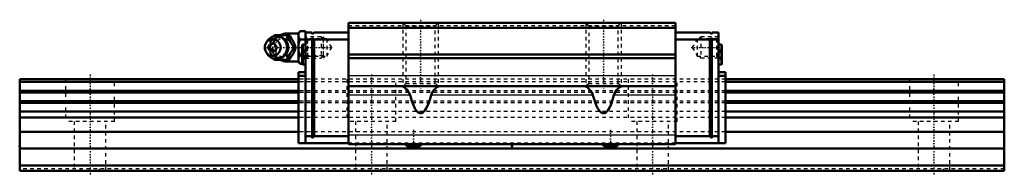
# Model space of a CAD drawing. Header units: millimetres. Extents: x -20 to 260, y -1 to 43.
import ezdxf

# ---------------------------------------------------------------- set-up
doc = ezdxf.new("R2010")
doc.units = ezdxf.units.MM
doc.linetypes.add('Center', pattern=[1.5, 0.45, -0.5, 0.05, -0.5])
doc.linetypes.add('Dashed', pattern=[2, 1, -1])
for name, color, linetype, lineweight in [('2d ConnectionPoints', 7, 'Continuous', 50), ('AM_0', 7, 'Continuous', 50), ('AM_4', 3, 'Continuous', 25), ('AM_5', 3, 'Continuous', 25), ('AM_7', 7, 'Center', 25), ('AM_9', 6, 'Dashed', 25)]:
    doc.layers.add(name, color=color, linetype=linetype, lineweight=lineweight)

# ---------------------------------------------------------------- blocks, each defined once
blk = doc.blocks.new('1_atcrygd4swy0dr7p63xrxqtmo________0_in_HSR30M1LA1SS280LG200BM6F7930001_0')
at = {"layer": 'AM_0'}
for p, q in [((59.8, 39.62), (59.3, 39.12)), ((59.8, 39.62), (61.3, 39.62)), ((61.3, 39.62), (61.3, 39.28)), ((50.5, 36.96), (50.14, 36.44)), ((52.23, 38.2), (52.45, 38.5)), ((52.45, 38.5), (56.63, 38.5)), ((59.3, 39), (56, 39)), ((59.3, 39.12), (59.3, 30.88)), ((59.8, 37.31), (61.3, 37.31)), ((58.07, 35), (58.51, 35)), ((50.14, 33.56), (50.5, 33.04)), ((52.45, 31.5), (52.22, 31.8)), ((52.45, 31.5), (56.63, 31.5)), ((56, 31), (59.3, 31)), ((59.3, 30.88), (59.8, 30.38)), ((59.8, 32.69), (60.35, 32.69)), ((59.8, 30.38), (60.35, 30.38))]:
    blk.add_line(p, q, dxfattribs=at)
for points in [[(59.8, 39.62), (59.51, 39.3), (59.3, 38.96)], [(56.2, 38.5), (56.38, 37.95), (56.48, 37.67), (56.6, 37.38), (56.78, 36.98), (57.01, 36.55), (57.25, 36.15), (57.52, 35.75), (57.8, 35.37), (58.07, 35)], [(58.51, 35), (58.38, 35.36), (58.25, 35.73), (58.08, 36.13), (57.89, 36.53), (57.58, 37.09), (57.23, 37.66), (56.93, 38.09), (56.63, 38.5)], [(59.3, 37.97), (59.36, 37.86), (59.55, 37.58), (59.8, 37.31)], [(59.8, 37.31), (59.51, 36.67), (59.3, 35.99)], [(58.07, 35), (57.67, 34.45), (57.47, 34.17), (57.27, 33.88), (57.02, 33.48), (56.8, 33.05), (56.61, 32.65), (56.45, 32.25), (56.32, 31.87), (56.2, 31.5)], [(56.63, 31.5), (56.9, 31.86), (57.15, 32.23), (57.41, 32.63), (57.65, 33.03), (57.95, 33.59), (58.2, 34.16), (58.36, 34.59), (58.51, 35)], [(59.3, 34.01), (59.36, 33.8), (59.55, 33.24), (59.8, 32.69)], [(59.8, 32.69), (59.51, 32.37), (59.3, 32.03)], [(59.3, 31.04), (59.36, 30.94), (59.55, 30.65), (59.8, 30.38)]]:
    blk.add_lwpolyline(points, dxfattribs=at)
for centre, radius, start, end in [((52.96, 35), 3.3, 270, 90), ((56, 35), 4, 90, 118.5998), ((56, 35), 4, 241.1241, 270)]:
    blk.add_arc(centre, radius, start, end, dxfattribs=at)
for major_axis in [(0, 2.42), (0, -1.12)]:
    blk.add_ellipse((51.95, 35), major_axis=major_axis, ratio=0.927184, dxfattribs=at)
blk.add_ellipse((52.96, 35), major_axis=(0, 3.3), ratio=0.927184, start_param=2.207257, end_param=7.217521, dxfattribs=at)
at = {"layer": 'AM_4'}
for p, q in [((56, 39), (56, 38.51)), ((56, 31.49), (56, 31))]:
    blk.add_line(p, q, dxfattribs=at)
blk.add_ellipse((53.77, 35), major_axis=(0, 2.97), ratio=0.927184, start_param=3.499913, end_param=5.924864, dxfattribs=at)
at = {"layer": 'AM_5', "linetype": 'Dashed'}
for p, q in [((61.84, 32), (61.84, 38)), ((66.3, 37.39), (61.84, 37.39)), ((66.3, 32.61), (61.84, 32.61))]:
    blk.add_line(p, q, dxfattribs=at)
at = {"layer": 'AM_7'}
for p, q in [((56, 30.8), (56, 39.2)), ((52.96, 31.54), (52.96, 38.47)), ((49.49, 35), (69.09, 35))]:
    blk.add_line(p, q, dxfattribs=at)
at = {"layer": 'AM_9'}
for p, q in [((56, 38.51), (56, 31.49)), ((65.69, 38), (61.3, 38)), ((66.3, 37.39), (65.69, 38)), ((65.69, 38), (65.69, 32)), ((66.3, 37.39), (66.3, 32.61)), ((50.58, 35), (51.01, 35)), ((56.25, 35.02), (56.25, 35)), ((56.25, 35), (56.25, 34.93)), ((60.35, 32.69), (61.3, 32.69)), ((61.3, 32), (65.69, 32)), ((65.69, 32), (66.3, 32.61)), ((60.35, 30.38), (61.3, 30.38))]:
    blk.add_line(p, q, dxfattribs=at)
for points in [[(52.88, 38.5), (52.76, 38.14), (52.62, 37.77), (52.46, 37.37), (52.26, 36.97), (51.96, 36.41), (51.61, 35.84), (51.31, 35.41), (51.01, 35)], [(55.01, 32.55), (54.9, 32.48), (54.67, 32.35), (54.42, 32.25), (54.16, 32.18), (53.9, 32.13), (53.63, 32.12), (53.36, 32.13), (53.1, 32.18), (52.84, 32.25), (52.59, 32.36), (52.35, 32.49), (52.12, 32.65), (51.91, 32.83), (51.72, 33.03), (51.55, 33.26), (51.4, 33.5), (51.27, 33.76), (51.17, 34.03), (51.09, 34.31), (51.04, 34.6), (51.02, 34.89), (51.02, 35.19), (51.05, 35.48), (51.11, 35.76), (51.19, 36.04), (51.3, 36.31), (51.43, 36.56), (51.59, 36.8), (51.76, 37.02), (51.96, 37.22), (52.17, 37.39), (52.4, 37.54), (52.64, 37.67), (52.89, 37.76), (53.14, 37.83), (53.41, 37.87), (53.68, 37.88), (53.94, 37.86), (54.21, 37.81), (54.47, 37.73), (54.72, 37.62), (54.94, 37.5)], [(51.25, 36.7), (51.39, 36.95), (51.64, 37.35), (51.9, 37.75), (52.18, 38.13), (52.23, 38.2)], [(54.94, 37.5), (54.95, 37.49), (55.18, 37.33), (55.38, 37.14), (55.47, 37.05)], [(57.16, 36.33), (56.83, 36.66), (56.44, 36.97), (56, 37.25)], [(50.58, 35), (50.7, 35.36), (50.83, 35.74), (50.9, 35.92)], [(50.88, 34.12), (50.83, 34.25), (50.7, 34.63), (50.58, 35)], [(51.01, 35), (51.27, 34.64), (51.53, 34.27), (51.79, 33.87), (52.03, 33.47), (52.33, 32.91), (52.58, 32.34), (52.74, 31.91), (52.88, 31.5)], [(56, 32.75), (56.46, 33.04), (56.84, 33.35), (57.15, 33.66)], [(57.57, 34.29), (57.68, 34.64), (57.72, 34.99), (57.69, 35.34), (57.58, 35.68), (57.57, 35.69)], [(52.22, 31.8), (52.18, 31.86), (51.91, 32.24), (51.65, 32.62), (51.4, 33.03), (51.19, 33.42)], [(55.32, 32.8), (55.13, 32.64), (55.01, 32.55)]]:
    blk.add_lwpolyline(points, dxfattribs=at)
blk.add_arc((56, 35), 4, 118.5998, 241.1241, dxfattribs=at)
for centre, major_axis, start_param, end_param in [((52.96, 35), (0, 3.3), 0.934336, 2.207257), ((53.77, 35), (0, 2.97), 5.924864, 7.135838), ((54.85, 35), (0, -2.57), 2.639469, 6.785309), ((53.77, 35), (0, 2.97), 2.211141, 3.499913)]:
    blk.add_ellipse(centre, major_axis=major_axis, ratio=0.927184, start_param=start_param, end_param=end_param, dxfattribs=at)
for centre, major_axis in [((53.5, 35), (0, -2.97)), ((54.98, 35), (0, -3.44))]:
    blk.add_ellipse(centre, major_axis=major_axis, ratio=0.927184, dxfattribs=at)
blk = doc.blocks.new('2_HSR30M1LASSB_M6F1_Slider_0_in_HSR30M1LA1SS280LG200BM6F7930001_0')
at = {"layer": 'AM_0'}
for p, q in [((73.5, 42), (73.5, 7.58)), ((166.5, 42), (73.5, 42)), ((166.5, 42), (166.5, 7.58)), ((63.2, 39.28), (61.3, 39.28)), ((61.3, 39.28), (61.3, 7.78)), ((63.2, 38.78), (63.7, 39.28)), ((63.2, 39.28), (63.2, 38.78)), ((73.5, 39.28), (63.7, 39.28)), ((166.5, 40.6), (73.5, 40.6)), ((166.5, 39.28), (176.3, 39.28)), ((176.8, 38.78), (176.3, 39.28)), ((176.8, 39.28), (178.7, 39.28)), ((176.8, 39.28), (176.8, 38.78)), ((178.7, 7.78), (178.7, 39.28)), ((63.2, 37.28), (61.3, 37.28)), ((63.7, 37.28), (63.2, 37.78)), ((63.2, 37.78), (63.2, 9.28)), ((63.7, 37.28), (63.7, 9.78)), ((73.5, 37.28), (63.7, 37.28)), ((166.5, 37.28), (176.3, 37.28)), ((176.3, 37.28), (176.8, 37.78)), ((176.3, 37.28), (176.3, 9.78)), ((176.8, 37.78), (176.8, 9.28)), ((176.8, 37.28), (178.7, 37.28)), ((60.35, 35.61), (60.35, 30.39)), ((61.3, 35.85), (60.59, 35.85)), ((179.41, 35.85), (178.7, 35.85)), ((179.65, 35.61), (179.65, 30.39)), ((166.5, 33), (73.5, 33)), ((166.5, 32), (73.5, 32)), ((59.3, 28), (59.3, 7.78)), ((59.3, 28), (61.3, 28)), ((60.59, 30.15), (61.3, 30.15)), ((178.7, 30.15), (179.41, 30.15)), ((180.7, 28), (178.7, 28)), ((180.7, 28), (180.7, 7.78)), ((59.3, 27), (61.3, 27)), ((180.7, 27), (178.7, 27)), ((166.5, 24), (73.5, 24)), ((63.2, 9.78), (61.3, 9.78)), ((63.2, 9.28), (63.7, 9.78)), ((73.5, 9.78), (63.7, 9.78)), ((166.5, 9.78), (176.3, 9.78)), ((176.8, 9.28), (176.3, 9.78)), ((176.8, 9.78), (178.7, 9.78)), ((59.3, 7.78), (73.5, 7.78)), ((166.5, 7.58), (73.5, 7.58)), ((89.82, 7.58), (89.82, 7.44)), ((90.25, 7), (93.75, 7)), ((94.18, 7.44), (94.18, 7.58)), ((145.81, 7.58), (145.81, 7.44)), ((146.25, 7), (149.75, 7)), ((150.19, 7.44), (150.19, 7.58)), ((180.7, 7.78), (166.5, 7.78))]:
    blk.add_line(p, q, dxfattribs=at)
for points in [[(88.75, 24), (88.94, 23.96), (89.17, 23.83), (89.43, 23.65), (89.72, 23.4), (90.07, 23.05), (90.42, 22.63), (90.66, 22.27), (90.87, 21.88), (91, 21.51)], [(97, 21.51), (97.17, 21.96), (97.4, 22.37), (97.76, 22.85), (98.14, 23.26), (98.39, 23.5), (98.63, 23.7), (98.85, 23.85), (99.07, 23.96), (99.25, 24)], [(140.75, 24), (140.94, 23.96), (141.17, 23.83), (141.43, 23.65), (141.72, 23.4), (142.07, 23.05), (142.42, 22.63), (142.66, 22.27), (142.87, 21.88), (143, 21.51)], [(149, 21.51), (149.17, 21.96), (149.4, 22.37), (149.76, 22.85), (150.14, 23.26), (150.39, 23.5), (150.63, 23.7), (150.85, 23.85), (151.07, 23.96), (151.25, 24)], [(97, 21.51), (96.59, 20.09), (96.16, 18.88), (95.71, 17.9), (95.25, 17.15), (94.78, 16.63), (94.3, 16.36), (93.82, 16.33), (93.34, 16.54), (92.87, 17), (92.4, 17.69), (91.95, 18.62), (91.51, 19.77), (91.09, 21.14), (91, 21.51)], [(149, 21.51), (148.59, 20.09), (148.16, 18.88), (147.71, 17.9), (147.25, 17.15), (146.78, 16.63), (146.3, 16.36), (145.82, 16.33), (145.34, 16.54), (144.87, 17), (144.4, 17.69), (143.95, 18.62), (143.51, 19.77), (143.09, 21.14), (143, 21.51)]]:
    blk.add_lwpolyline(points, dxfattribs=at)
for centre, radius, start, end in [((60.59, 35.61), 0.237, 90, 180), ((179.41, 35.61), 0.237, 360, 90), ((60.59, 30.39), 0.237, 180, 270), ((179.41, 30.39), 0.237, 270, 0), ((90.25, 7.44), 0.437, 180, 270), ((93.75, 7.44), 0.437, 270, 0), ((146.25, 7.44), 0.437, 180, 270), ((149.75, 7.44), 0.437, 270, 0)]:
    blk.add_arc(centre, radius, start, end, dxfattribs=at)
at = {"layer": 'AM_4'}
for p, q in [((60.59, 35.85), (60.59, 30.15)), ((179.41, 35.85), (179.41, 30.15)), ((166.5, 27), (73.5, 27)), ((91, 21.51), (73.5, 21.51)), ((143, 21.51), (97, 21.51)), ((166.5, 21.51), (149, 21.51)), ((166.5, 10.07), (73.5, 10.07)), ((89.82, 7.44), (94.18, 7.44)), ((145.81, 7.44), (150.19, 7.44))]:
    blk.add_line(p, q, dxfattribs=at)
at = {"layer": 'AM_5', "linetype": 'Dashed'}
for p, q in [((89, 42), (89, 24)), ((99, 42), (99, 24)), ((141, 42), (141, 24)), ((151, 42), (151, 24)), ((66.8, 37.46), (66.3, 38)), ((66.3, 38), (66.3, 32)), ((173.2, 37.46), (173.7, 38)), ((178.7, 38), (173.7, 38)), ((173.7, 38), (173.7, 32)), ((66.8, 32.54), (66.3, 32)), ((173.2, 32.54), (173.7, 32)), ((178.7, 32), (173.7, 32))]:
    blk.add_line(p, q, dxfattribs=at)
at = {"layer": 'AM_7'}
for p, q in [((94, 42.9), (94, 23.1)), ((146, 42.9), (146, 23.1)), ((170.91, 35), (179.07, 35)), ((60.3, 33), (61.35, 33)), ((178.65, 33), (179.7, 33)), ((92, 11.59), (92, 6.78)), ((148, 11.59), (148, 6.78))]:
    blk.add_line(p, q, dxfattribs=at)
at = {"layer": 'AM_9'}
for p, q in [((89, 42), (89.81, 41.19)), ((98.19, 41.19), (99, 42)), ((141, 42), (141.81, 41.19)), ((150.19, 41.19), (151, 42)), ((166.5, 41.2), (73.5, 41.2)), ((89.81, 41.19), (89.81, 24.81)), ((89.81, 41.19), (98.19, 41.19)), ((98.19, 24.81), (98.19, 41.19)), ((141.81, 41.19), (141.81, 24.81)), ((141.81, 41.19), (150.19, 41.19)), ((150.19, 24.81), (150.19, 41.19)), ((61.84, 37.46), (61.3, 38)), ((67.3, 37.46), (61.84, 37.46)), ((61.84, 37.46), (61.84, 32.54)), ((68.72, 35), (67.3, 37.46)), ((67.3, 37.46), (67.3, 32.54)), ((172.7, 37.46), (171.28, 35)), ((178.16, 37.46), (172.7, 37.46)), ((172.7, 37.46), (172.7, 32.54)), ((178.7, 38), (178.16, 37.46)), ((178.16, 37.46), (178.16, 32.54)), ((60.82, 34.44), (60.35, 34.44)), ((60.82, 33.72), (60.35, 33.72)), ((60.82, 34.44), (60.82, 31.56)), ((67.3, 32.54), (68.72, 35)), ((171.28, 35), (172.7, 32.54)), ((179.18, 34.44), (179.65, 34.44)), ((179.18, 34.44), (179.18, 31.56)), ((179.18, 33.72), (179.65, 33.72)), ((60.82, 32.28), (60.35, 32.28)), ((60.82, 31.56), (60.35, 31.56)), ((61.3, 32), (61.84, 32.54)), ((61.84, 32.54), (67.3, 32.54)), ((172.7, 32.54), (178.16, 32.54)), ((178.16, 32.54), (178.7, 32)), ((179.18, 32.28), (179.65, 32.28)), ((179.18, 31.56), (179.65, 31.56)), ((180.7, 26), (59.3, 26)), ((180.7, 25.21), (59.3, 25.21)), ((180.7, 22.69), (59.3, 22.69)), ((89.81, 24.81), (89, 24)), ((89.81, 24.81), (98.19, 24.81)), ((99, 24), (98.19, 24.81)), ((141.81, 24.81), (141, 24)), ((141.81, 24.81), (150.19, 24.81)), ((151, 24), (150.19, 24.81)), ((180.7, 22.22), (59.3, 22.22)), ((180.7, 19.78), (59.3, 19.78)), ((180.7, 19.31), (59.3, 19.31)), ((180.7, 16.78), (59.3, 16.78)), ((180.7, 15.08), (59.3, 15.08)), ((180.7, 11), (59.3, 11)), ((166.5, 7.78), (73.5, 7.78)), ((89.82, 7.78), (89.82, 7.58)), ((94.18, 7.58), (94.18, 7.78)), ((145.81, 7.78), (145.81, 7.58)), ((150.19, 7.58), (150.19, 7.78))]:
    blk.add_line(p, q, dxfattribs=at)
blk = doc.blocks.new('3_HSR30M1LA128020_Rail_0_in_HSR30M1LA1SS280LG200BM6F7930001_0')
at = {"layer": 'AM_0'}
for p, q in [((59.3, 26), (-20, 26)), ((-20, 26), (-20, 0)), ((59.3, 25.21), (-20, 25.21)), ((260, 26), (180.7, 26)), ((260, 25.21), (180.7, 25.21)), ((260, 26), (260, 0)), ((59.3, 22.69), (-20, 22.69)), ((260, 22.69), (180.7, 22.69)), ((59.3, 22.22), (-20, 22.22)), ((59.3, 19.78), (-20, 19.78)), ((260, 22.22), (180.7, 22.22)), ((260, 19.78), (180.7, 19.78)), ((59.3, 19.31), (-20, 19.31)), ((260, 19.31), (180.7, 19.31)), ((59.3, 16.78), (-20, 16.78)), ((59.3, 15.08), (-20, 15.08)), ((260, 16.78), (180.7, 16.78)), ((260, 15.08), (180.7, 15.08)), ((59.3, 11), (-20, 11)), ((260, 11), (180.7, 11)), ((260, 6.3), (-20, 6.3)), ((260, 1.5), (-20, 1.5)), ((260, 0), (-20, 0))]:
    blk.add_line(p, q, dxfattribs=at)
at = {"layer": 'AM_7'}
for p, q in [((0, 27.3), (0, -1.3)), ((80, 27.3), (80, -1.3)), ((160, 27.3), (160, -1.3)), ((240, 27.3), (240, -1.3))]:
    blk.add_line(p, q, dxfattribs=at)
at = {"layer": 'AM_9'}
for p, q in [((-7, 26), (-7, 14)), ((7, 14), (7, 26)), ((180.7, 26), (59.3, 26)), ((180.7, 25.21), (59.3, 25.21)), ((73, 26), (73, 14)), ((87, 14), (87, 26)), ((153, 26), (153, 14)), ((167, 14), (167, 26)), ((233, 26), (233, 14)), ((247, 14), (247, 26)), ((180.7, 22.69), (59.3, 22.69)), ((180.7, 22.22), (59.3, 22.22)), ((180.7, 19.78), (59.3, 19.78)), ((180.7, 19.31), (59.3, 19.31)), ((7, 14), (-7, 14)), ((-4.5, 14), (-4.5, 0)), ((4.5, 0), (4.5, 14)), ((180.7, 16.78), (59.3, 16.78)), ((180.7, 15.08), (59.3, 15.08)), ((87, 14), (73, 14)), ((75.5, 14), (75.5, 0)), ((84.5, 0), (84.5, 14)), ((167, 14), (153, 14)), ((155.5, 14), (155.5, 0)), ((164.5, 0), (164.5, 14)), ((247, 14), (233, 14)), ((235.5, 14), (235.5, 0)), ((244.5, 0), (244.5, 14)), ((180.7, 11), (59.3, 11)), ((260, 0.5), (-20, 0.5))]:
    blk.add_line(p, q, dxfattribs=at)
for points in [[(-2.49, 0.5), (-2.8, 0.27), (-3.1, 0.01), (-3.11, 0)], [(3.11, 0), (2.82, 0.26), (2.5, 0.49), (2.49, 0.5)], [(77.51, 0.5), (77.2, 0.27), (76.9, 0.01), (76.89, 0)], [(83.11, 0), (82.82, 0.26), (82.5, 0.49), (82.49, 0.5)], [(157.51, 0.5), (157.2, 0.27), (156.9, 0.01), (156.89, 0)], [(163.11, 0), (162.82, 0.26), (162.5, 0.49), (162.49, 0.5)], [(237.51, 0.5), (237.2, 0.27), (236.9, 0.01), (236.89, 0)], [(243.11, 0), (242.82, 0.26), (242.5, 0.49), (242.49, 0.5)]]:
    blk.add_lwpolyline(points, dxfattribs=at)

msp = doc.modelspace()

# ---------------------------------------------------------------- linework, layer by layer
at = {"layer": '2d ConnectionPoints'}
for p in [(61.3, 35), (178.7, 35), (-20, 7), (120, 7), (0, 0), (0, 0)]:
    msp.add_point(p, dxfattribs=at)

# ---------------------------------------------------------------- block references
for name in ['2_HSR30M1LASSB_M6F1_Slider_0_in_HSR30M1LA1SS280LG200BM6F7930001_0', '1_atcrygd4swy0dr7p63xrxqtmo________0_in_HSR30M1LA1SS280LG200BM6F7930001_0', '3_HSR30M1LA128020_Rail_0_in_HSR30M1LA1SS280LG200BM6F7930001_0']:
    msp.add_blockref(name, (0, 0))

doc.saveas('drawing.dxf')
